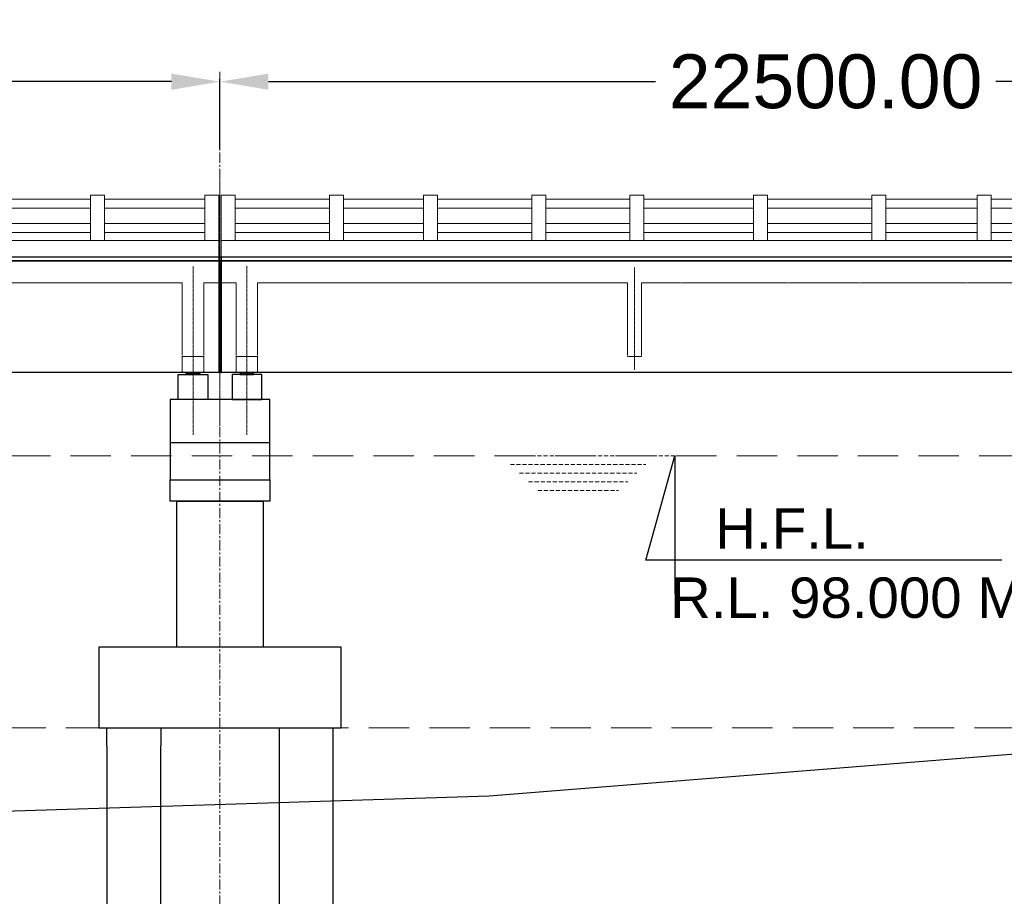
# Model space of a CAD drawing. Header units: inches. Extents: x 4599583 to 400123529, y 1639131 to 28133222499.
# Tile 44 of 86: x 4926305 to 4944595, y 28133188121 to 28133204402. Entities that reach past the tile are written whole.
import ezdxf

# ---------------------------------------------------------------- set-up
doc = ezdxf.new("R2010")
doc.units = ezdxf.units.IN
doc.header["$MEASUREMENT"] = 0
for name, pattern in [('CENTER', [2, 1.25, -0.25, 0.25, -0.25]), ('DASHED2', [0.375, 0.25, -0.125]), ('HIDDEN', [0.375, 0.25, -0.125])]:
    doc.linetypes.add(name, pattern=pattern)
for name, color, linetype in [('3', 201, 'Continuous'), ('CHAINAGE', 7, 'Continuous'), ('DRG', 210, 'Continuous'), ('text', 7, 'Continuous')]:
    doc.layers.add(name, color=color, linetype=linetype)
for name, color, linetype, lineweight in [('CEN', 3, 'CENTER', 13), ('GL', 5, 'Continuous', 30), ('PITCH', 8, 'Continuous', 5), ('STR', 7, 'Continuous', 25), ('SYM', 8, 'Continuous', 5)]:
    doc.layers.add(name, color=color, linetype=linetype, lineweight=lineweight)
doc.styles.add('L', font='arial.ttf')
doc.styles.add('ROMANS', font='arial.ttf')
doc.dimstyles.new('Standard$0', dxfattribs={"dimtxt": 60, "dimasz": 60, "dimexe": 60, "dimexo": 60, "dimgap": 25, "dimtad": 0, "dimtih": 1, "dimtoh": 1, "dimlfac": -0.001, "dimzin": 0, "dimdsep": 46, "dimtxsty": 'ROMANS', "dimcen": 30, "dimclrd": 256, "dimclre": 256, "dimclrt": 4, "dimadec": 0, "dimazin": 0, "dimtfac": 1, "dimtix": 1, "dimtofl": 0, "dimtmove": 0, "dimatfit": 0, "dimfxl": 1, "dimtolj": 1, "dimtzin": 0, "dimlwd": -1, "dimlwe": -1, "dimarcsym": 0})
pattern_1 = [(360, (4802211.015, 28132944687.328), (2e-14, 27.5), [20, -7.5]), (90, (4802211.015, 28132944687.328), (-27.5, 2e-14), [20, -7.5])]
pattern_2 = [(180, (5057839.744, 28132944687.328), (2e-14, 27.5), [20, -7.5]), (90, (5057839.744, 28132944687.328), (27.5, -2e-14), [20, -7.5])]

# ---------------------------------------------------------------- blocks, each defined once
blk = doc.blocks.new('*D15')
at = {"layer": 'Defpoints', "color": 0, "transparency": 16777216}
for p in [(4930025, 28133203251), (4907525, 28133201954), (4930025, 28133201954)]:
    blk.add_point(p, dxfattribs=at)
at = {"layer": 'DRG', "color": 4, "lineweight": -2, "transparency": 16777216}
for p, q in [((4907525, 28133202004), (4907525, 28133203301)), ((4908425, 28133203251), (4915616, 28133203251)), ((4929125, 28133203251), (4921935, 28133203251)), ((4930025, 28133202004), (4930025, 28133203301))]:
    blk.add_line(p, q, dxfattribs=at)
at = {"layer": 'DRG', "color": 4, "transparency": 16777216}
for points in [[(4908425, 28133203401), (4908425, 28133203101), (4907525, 28133203251)], [(4929125, 28133203401), (4929125, 28133203101), (4930025, 28133203251)]]:
    blk.add_solid(points, dxfattribs=at)
at = {"layer": 'DRG', "color": 6, "transparency": 16777216, "insert": (4918775, 28133203251), "char_height": 1000, "attachment_point": 5, "style": 'ROMANS'}
blk.add_mtext('\\A1;22500.00', dxfattribs=at)
blk = doc.blocks.new('*D16')
at = {"layer": 'Defpoints', "color": 0, "transparency": 16777216}
for p in [(4952525, 28133203251), (4930025, 28133201954), (4952525, 28133201954)]:
    blk.add_point(p, dxfattribs=at)
at = {"layer": 'DRG', "color": 4, "lineweight": -2, "transparency": 16777216}
for p, q in [((4930025, 28133202004), (4930025, 28133203301)), ((4930925, 28133203251), (4938116, 28133203251)), ((4951625, 28133203251), (4944435, 28133203251)), ((4952525, 28133202004), (4952525, 28133203301))]:
    blk.add_line(p, q, dxfattribs=at)
at = {"layer": 'DRG', "color": 4, "transparency": 16777216}
for points in [[(4930925, 28133203401), (4930925, 28133203101), (4930025, 28133203251)], [(4951625, 28133203401), (4951625, 28133203101), (4952525, 28133203251)]]:
    blk.add_solid(points, dxfattribs=at)
at = {"layer": 'DRG', "color": 6, "transparency": 16777216, "insert": (4941275, 28133203251), "char_height": 1000, "attachment_point": 5, "style": 'ROMANS'}
blk.add_mtext('\\A1;22500.00', dxfattribs=at)
blk = doc.blocks.new('*D19')
at = {"layer": 'Defpoints', "color": 0, "transparency": 16777216}
for p in [(5155025, 28133206919), (4885025, 28133204169), (5155025, 28133204169)]:
    blk.add_point(p, dxfattribs=at)
at = {"layer": 'DRG', "color": 4, "lineweight": -2, "transparency": 16777216}
for p, q in [((4885025, 28133204219), (4885025, 28133206969)), ((4885975, 28133206919), (4962704, 28133206919)), ((5154075, 28133206919), (5077347, 28133206919)), ((5155025, 28133204219), (5155025, 28133206969))]:
    blk.add_line(p, q, dxfattribs=at)
at = {"layer": 'DRG', "color": 4, "transparency": 16777216}
for points in [[(4885975, 28133207078), (4885975, 28133206761), (4885025, 28133206919)], [(5154075, 28133207078), (5154075, 28133206761), (5155025, 28133206919)]]:
    blk.add_solid(points, dxfattribs=at)
at = {"layer": 'DRG', "color": 6, "transparency": 16777216, "insert": (5020025, 28133206919), "char_height": 1050, "attachment_point": 5, "style": 'ROMANS'}
blk.add_mtext('\\A1;{\\fTimes New Roman|b0|i0|c0|p18;\\H1.4286x;TOTAL LENGTH OF BRIDGE BETWEEN FACE OF DIRT WALLS 270.000 MTS. (12 SPANS @ 22.500 MTS. C/C EACH)}', dxfattribs=at)
blk = doc.blocks.new('*D122')
at = {"layer": 'Defpoints', "color": 0, "transparency": 16777216}
for p in [(4930025, 28133203251), (4907525, 28133201954), (4930025, 28133201954)]:
    blk.add_point(p, dxfattribs=at)
at = {"layer": 'DRG', "color": 4, "lineweight": -2, "transparency": 16777216}
for p, q in [((4907525, 28133202004), (4907525, 28133203301)), ((4908425, 28133203251), (4915616, 28133203251)), ((4929125, 28133203251), (4921935, 28133203251)), ((4930025, 28133202004), (4930025, 28133203301))]:
    blk.add_line(p, q, dxfattribs=at)
at = {"layer": 'DRG', "color": 4, "transparency": 16777216}
for points in [[(4908425, 28133203401), (4908425, 28133203101), (4907525, 28133203251)], [(4929125, 28133203401), (4929125, 28133203101), (4930025, 28133203251)]]:
    blk.add_solid(points, dxfattribs=at)
at = {"layer": 'DRG', "color": 6, "transparency": 16777216, "insert": (4918775, 28133203251), "char_height": 1000, "attachment_point": 5, "style": 'ROMANS'}
blk.add_mtext('\\A1;22500.00', dxfattribs=at)
blk = doc.blocks.new('*D123')
at = {"layer": 'Defpoints', "color": 0, "transparency": 16777216}
for p in [(4952525, 28133203251), (4930025, 28133201954), (4952525, 28133201954)]:
    blk.add_point(p, dxfattribs=at)
at = {"layer": 'DRG', "color": 4, "lineweight": -2, "transparency": 16777216}
for p, q in [((4930025, 28133202004), (4930025, 28133203301)), ((4930925, 28133203251), (4938116, 28133203251)), ((4951625, 28133203251), (4944435, 28133203251)), ((4952525, 28133202004), (4952525, 28133203301))]:
    blk.add_line(p, q, dxfattribs=at)
at = {"layer": 'DRG', "color": 4, "transparency": 16777216}
for points in [[(4930925, 28133203401), (4930925, 28133203101), (4930025, 28133203251)], [(4951625, 28133203401), (4951625, 28133203101), (4952525, 28133203251)]]:
    blk.add_solid(points, dxfattribs=at)
at = {"layer": 'DRG', "color": 6, "transparency": 16777216, "insert": (4941275, 28133203251), "char_height": 1000, "attachment_point": 5, "style": 'ROMANS'}
blk.add_mtext('\\A1;22500.00', dxfattribs=at)
blk = doc.blocks.new('*D108')
at = {"layer": 'Defpoints', "color": 0, "transparency": 16777216}
for p in [(5155025, 28133206919), (4885025, 28133204169), (5155025, 28133204169)]:
    blk.add_point(p, dxfattribs=at)
at = {"layer": 'DRG', "color": 4, "lineweight": -2, "transparency": 16777216}
for p, q in [((4885025, 28133204219), (4885025, 28133206969)), ((4885975, 28133206919), (4962704, 28133206919)), ((5154075, 28133206919), (5077347, 28133206919)), ((5155025, 28133204219), (5155025, 28133206969))]:
    blk.add_line(p, q, dxfattribs=at)
at = {"layer": 'DRG', "color": 4, "transparency": 16777216}
for points in [[(4885975, 28133207078), (4885975, 28133206761), (4885025, 28133206919)], [(5154075, 28133207078), (5154075, 28133206761), (5155025, 28133206919)]]:
    blk.add_solid(points, dxfattribs=at)
at = {"layer": 'DRG', "color": 6, "transparency": 16777216, "insert": (5020025, 28133206919), "char_height": 1050, "attachment_point": 5, "style": 'ROMANS'}
blk.add_mtext('\\A1;{\\fTimes New Roman|b0|i0|c0|p18;\\H1.4286x;TOTAL LENGTH OF BRIDGE BETWEEN FACE OF DIRT WALLS 270.000 MTS. (12 SPANS @ 22.500 MTS. C/C EACH)}', dxfattribs=at)
blk = doc.blocks.new('*D150')
at = {"layer": 'Defpoints', "color": 0, "transparency": 16777216}
for p in [(4930025, 28133203251), (4907525, 28133201954), (4930025, 28133201954)]:
    blk.add_point(p, dxfattribs=at)
at = {"layer": 'DRG', "color": 4, "lineweight": -2, "transparency": 16777216}
for p, q in [((4907525, 28133202004), (4907525, 28133203301)), ((4908425, 28133203251), (4915616, 28133203251)), ((4929125, 28133203251), (4921935, 28133203251)), ((4930025, 28133202004), (4930025, 28133203301))]:
    blk.add_line(p, q, dxfattribs=at)
at = {"layer": 'DRG', "color": 4, "transparency": 16777216}
for points in [[(4908425, 28133203401), (4908425, 28133203101), (4907525, 28133203251)], [(4929125, 28133203401), (4929125, 28133203101), (4930025, 28133203251)]]:
    blk.add_solid(points, dxfattribs=at)
at = {"layer": 'DRG', "color": 6, "transparency": 16777216, "insert": (4918775, 28133203251), "char_height": 1000, "attachment_point": 5, "style": 'ROMANS'}
blk.add_mtext('\\A1;22500.00', dxfattribs=at)
blk = doc.blocks.new('*D151')
at = {"layer": 'Defpoints', "color": 0, "transparency": 16777216}
for p in [(4952525, 28133203251), (4930025, 28133201954), (4952525, 28133201954)]:
    blk.add_point(p, dxfattribs=at)
at = {"layer": 'DRG', "color": 4, "lineweight": -2, "transparency": 16777216}
for p, q in [((4930025, 28133202004), (4930025, 28133203301)), ((4930925, 28133203251), (4938116, 28133203251)), ((4951625, 28133203251), (4944435, 28133203251)), ((4952525, 28133202004), (4952525, 28133203301))]:
    blk.add_line(p, q, dxfattribs=at)
at = {"layer": 'DRG', "color": 4, "transparency": 16777216}
for points in [[(4930925, 28133203401), (4930925, 28133203101), (4930025, 28133203251)], [(4951625, 28133203401), (4951625, 28133203101), (4952525, 28133203251)]]:
    blk.add_solid(points, dxfattribs=at)
at = {"layer": 'DRG', "color": 6, "transparency": 16777216, "insert": (4941275, 28133203251), "char_height": 1000, "attachment_point": 5, "style": 'ROMANS'}
blk.add_mtext('\\A1;22500.00', dxfattribs=at)
blk = doc.blocks.new('*D154')
at = {"layer": 'Defpoints', "color": 0, "transparency": 16777216}
for p in [(5155025, 28133206919), (4885025, 28133204169), (5155025, 28133204169)]:
    blk.add_point(p, dxfattribs=at)
at = {"layer": 'DRG', "color": 4, "lineweight": -2, "transparency": 16777216}
for p, q in [((4885025, 28133204219), (4885025, 28133206969)), ((4885975, 28133206919), (4962704, 28133206919)), ((5154075, 28133206919), (5077347, 28133206919)), ((5155025, 28133204219), (5155025, 28133206969))]:
    blk.add_line(p, q, dxfattribs=at)
at = {"layer": 'DRG', "color": 4, "transparency": 16777216}
for points in [[(4885975, 28133207078), (4885975, 28133206761), (4885025, 28133206919)], [(5154075, 28133207078), (5154075, 28133206761), (5155025, 28133206919)]]:
    blk.add_solid(points, dxfattribs=at)
at = {"layer": 'DRG', "color": 6, "transparency": 16777216, "insert": (5020025, 28133206919), "char_height": 1050, "attachment_point": 5, "style": 'ROMANS'}
blk.add_mtext('\\A1;{\\fTimes New Roman|b0|i0|c0|p18;\\H1.4286x;TOTAL LENGTH OF BRIDGE BETWEEN FACE OF DIRT WALLS 270.000 MTS. (12 SPANS @ 22.500 MTS. C/C EACH)}', dxfattribs=at)

msp = doc.modelspace()

# ---------------------------------------------------------------- hatches: boundary and pattern name
at = {"layer": 'PITCH'}
h = msp.add_hatch(dxfattribs=at)
h.set_pattern_fill('ANGLE', color=256, scale=100, style=0)
h.set_pattern_definition(pattern_1)
h.paths.add_polyline_path([(4929400.38, 28133197849.28), (4929650.38, 28133197849.28), (4929650.38, 28133197810.28), (4929400.38, 28133197810.28)])
h = msp.add_hatch(dxfattribs=at)
h.set_pattern_fill('ANGLE', color=256, scale=100, style=0)
h.set_pattern_definition(pattern_1)
h.paths.add_polyline_path([(4929400.38, 28133197849.28), (4929650.38, 28133197849.28), (4929650.38, 28133197810.28), (4929400.38, 28133197810.28)])
h = msp.add_hatch(dxfattribs=at)
h.set_pattern_fill('ANGLE', color=256, scale=100, style=0)
h.set_pattern_definition(pattern_1)
h.paths.add_polyline_path([(4929400.38, 28133197849.28), (4929650.38, 28133197849.28), (4929650.38, 28133197810.28), (4929400.38, 28133197810.28)])
h = msp.add_hatch(dxfattribs=at)
h.set_pattern_fill('ANGLE', color=256, scale=100, style=0)
h.set_pattern_definition(pattern_2)
h.paths.add_polyline_path([(4930650.38, 28133197849.28), (4930400.38, 28133197849.28), (4930400.38, 28133197810.28), (4930650.38, 28133197810.28)])
h = msp.add_hatch(dxfattribs=at)
h.set_pattern_fill('ANGLE', color=256, scale=100, style=0)
h.set_pattern_definition(pattern_2)
h.paths.add_polyline_path([(4930650.38, 28133197849.28), (4930400.38, 28133197849.28), (4930400.38, 28133197810.28), (4930650.38, 28133197810.28)])
h = msp.add_hatch(dxfattribs=at)
h.set_pattern_fill('ANGLE', color=256, scale=100, style=0)
h.set_pattern_definition(pattern_2)
h.paths.add_polyline_path([(4930650.38, 28133197849.28), (4930400.38, 28133197849.28), (4930400.38, 28133197810.28), (4930650.38, 28133197810.28)])

# ---------------------------------------------------------------- linework, layer by layer
at = {"color": 7, "ltscale": 0.9}
for p, q in [((4930005.38, 28133199999.28), (4930005.38, 28133197849.28)), ((4930005.38, 28133199999.28), (4930005.38, 28133197849.28)), ((4930005.38, 28133199999.28), (4930005.38, 28133197849.28)), ((4930045.38, 28133199999.28), (4930045.38, 28133197849.28)), ((4930045.38, 28133199999.28), (4930045.38, 28133197849.28)), ((4930045.38, 28133199999.28), (4930045.38, 28133197849.28))]:
    msp.add_line(p, q, dxfattribs=at)
at = {"color": 7, "lineweight": 25, "ltscale": 0.5}
msp.add_line((4930045.38, 28133199924.28), (4930045.38, 28133197849.28), dxfattribs=at)
msp.add_line((4930045.38, 28133199924.28), (4930045.38, 28133197849.28), dxfattribs=at)
msp.add_line((4930045.38, 28133199924.28), (4930045.38, 28133197849.28), dxfattribs=at)
for points in [[(4929250.38, 28133197810.28), (4929800.38, 28133197810.28), (4929800.38, 28133197349.28), (4929250.38, 28133197349.28)], [(4929250.38, 28133197810.28), (4929800.38, 28133197810.28), (4929800.38, 28133197349.28), (4929250.38, 28133197349.28)], [(4929250.38, 28133197810.28), (4929800.38, 28133197810.28), (4929800.38, 28133197349.28), (4929250.38, 28133197349.28)], [(4929400.38, 28133197849.28), (4929650.38, 28133197849.28), (4929650.38, 28133197810.28), (4929400.38, 28133197810.28)], [(4929400.38, 28133197849.28), (4929650.38, 28133197849.28), (4929650.38, 28133197810.28), (4929400.38, 28133197810.28)], [(4929400.38, 28133197849.28), (4929650.38, 28133197849.28), (4929650.38, 28133197810.28), (4929400.38, 28133197810.28)], [(4930800.38, 28133197810.28), (4930250.38, 28133197810.28), (4930250.38, 28133197349.28), (4930800.38, 28133197349.28)], [(4930800.38, 28133197810.28), (4930250.38, 28133197810.28), (4930250.38, 28133197349.28), (4930800.38, 28133197349.28)], [(4930800.38, 28133197810.28), (4930250.38, 28133197810.28), (4930250.38, 28133197349.28), (4930800.38, 28133197349.28)], [(4930650.38, 28133197849.28), (4930400.38, 28133197849.28), (4930400.38, 28133197810.28), (4930650.38, 28133197810.28)], [(4930650.38, 28133197849.28), (4930400.38, 28133197849.28), (4930400.38, 28133197810.28), (4930650.38, 28133197810.28)], [(4930650.38, 28133197849.28), (4930400.38, 28133197849.28), (4930400.38, 28133197810.28), (4930650.38, 28133197810.28)]]:
    msp.add_lwpolyline(points, close=True, dxfattribs=at)
at = {"ltscale": 1000}
msp.add_lwpolyline([(4927925.38, 28133190916.134), (4927925.38, 28133191249.28), (4928925.38, 28133191249.28), (4928925.38, 28133190916.134)], dxfattribs=at)
msp.add_lwpolyline([(4927925.38, 28133190916.134), (4927925.38, 28133191249.28), (4928925.38, 28133191249.28), (4928925.38, 28133190916.134)], dxfattribs=at)
msp.add_lwpolyline([(4927925.38, 28133190916.134), (4927925.38, 28133191249.28), (4928925.38, 28133191249.28), (4928925.38, 28133190916.134)], dxfattribs=at)
at = {"layer": '3', "color": 87, "linetype": 'HIDDEN', "lineweight": 5, "ltscale": 50}
for p, q in [((4922455.38, 28133199514.28), (4929325.38, 28133199514.28)), ((4922455.38, 28133199514.28), (4929325.38, 28133199514.28)), ((4922455.38, 28133199514.28), (4929325.38, 28133199514.28)), ((4929325.38, 28133199514.28), (4922555.38, 28133199514.28)), ((4929325.38, 28133199514.28), (4922555.38, 28133199514.28)), ((4929325.38, 28133199514.28), (4922555.38, 28133199514.28)), ((4929325.38, 28133199514.28), (4922555.38, 28133199514.28)), ((4929325.38, 28133199514.28), (4922555.38, 28133199514.28)), ((4929325.38, 28133199514.28), (4922555.38, 28133199514.28)), ((4929325.38, 28133197849.28), (4929325.38, 28133199514.28)), ((4929325.38, 28133197849.28), (4929325.38, 28133199514.28)), ((4929325.38, 28133197849.28), (4929325.38, 28133199514.28)), ((4930005.38, 28133199514.28), (4929725.38, 28133199514.28)), ((4929725.38, 28133197849.28), (4929725.38, 28133199514.28)), ((4929725.38, 28133199514.28), (4930005.38, 28133199514.28)), ((4930005.38, 28133199514.28), (4929725.38, 28133199514.28)), ((4929725.38, 28133197849.28), (4929725.38, 28133199514.28)), ((4929725.38, 28133199514.28), (4930005.38, 28133199514.28)), ((4930005.38, 28133199514.28), (4929725.38, 28133199514.28)), ((4929725.38, 28133197849.28), (4929725.38, 28133199514.28)), ((4929725.38, 28133199514.28), (4930005.38, 28133199514.28)), ((4930045.38, 28133199514.28), (4930325.38, 28133199514.28)), ((4930045.38, 28133199514.28), (4930325.38, 28133199514.28)), ((4930045.38, 28133199514.28), (4930325.38, 28133199514.28)), ((4930325.38, 28133197849.28), (4930325.38, 28133199514.28)), ((4930325.38, 28133197849.28), (4930325.38, 28133199514.28)), ((4930325.38, 28133197849.28), (4930325.38, 28133199514.28)), ((4930725.38, 28133197849.28), (4930725.38, 28133199514.28)), ((4930725.38, 28133199514.28), (4937560.785, 28133199514.28)), ((4937595.38, 28133199514.28), (4930725.38, 28133199514.28)), ((4930725.38, 28133197849.28), (4930725.38, 28133199514.28)), ((4930725.38, 28133199514.28), (4937560.785, 28133199514.28)), ((4937595.38, 28133199514.28), (4930725.38, 28133199514.28)), ((4930725.38, 28133197849.28), (4930725.38, 28133199514.28)), ((4930725.38, 28133199514.28), (4937560.785, 28133199514.28)), ((4937595.38, 28133199514.28), (4930725.38, 28133199514.28)), ((4937595.38, 28133198149.28), (4937595.38, 28133199514.28)), ((4937595.38, 28133198149.28), (4937595.38, 28133199514.28)), ((4937595.38, 28133198149.28), (4937595.38, 28133199514.28)), ((4937855.38, 28133198149.28), (4937855.38, 28133199514.28)), ((4944795.38, 28133199514.28), (4937855.38, 28133199514.28)), ((4937855.38, 28133198149.28), (4937855.38, 28133199514.28)), ((4944795.38, 28133199514.28), (4937855.38, 28133199514.28)), ((4937855.38, 28133198149.28), (4937855.38, 28133199514.28)), ((4944795.38, 28133199514.28), (4937855.38, 28133199514.28)), ((4929325.38, 28133198149.28), (4929725.38, 28133198149.28)), ((4929325.38, 28133198149.28), (4929725.38, 28133198149.28)), ((4929325.38, 28133198149.28), (4929725.38, 28133198149.28)), ((4930725.38, 28133198149.28), (4930325.38, 28133198149.28)), ((4930725.38, 28133198149.28), (4930325.38, 28133198149.28)), ((4930725.38, 28133198149.28), (4930325.38, 28133198149.28)), ((4937855.38, 28133198149.28), (4937595.38, 28133198149.28)), ((4937855.38, 28133198149.28), (4937595.38, 28133198149.28)), ((4937855.38, 28133198149.28), (4937595.38, 28133198149.28))]:
    msp.add_line(p, q, dxfattribs=at)
at = {"layer": 'CEN', "ltscale": 150}
msp.add_line((4930025.38, 28133203432.846), (4930025.38, 28133181538.846), dxfattribs=at)
msp.add_line((4930025.38, 28133203432.846), (4930025.38, 28133181538.846), dxfattribs=at)
msp.add_line((4930025.38, 28133203432.846), (4930025.38, 28133181538.846), dxfattribs=at)
at = {"layer": 'CEN', "ltscale": 0.2}
msp.add_line((4930025.38, 28133196855.144), (4930025.38, 28133201498.289), dxfattribs=at)
msp.add_line((4930025.38, 28133196855.144), (4930025.38, 28133201498.289), dxfattribs=at)
msp.add_line((4930025.38, 28133196855.144), (4930025.38, 28133201498.289), dxfattribs=at)
msp.add_line((4930025.38, 28133196855.144), (4930025.38, 28133201498.289), dxfattribs=at)
msp.add_line((4930025.38, 28133196855.144), (4930025.38, 28133201498.289), dxfattribs=at)
msp.add_line((4930025.38, 28133196855.144), (4930025.38, 28133201498.289), dxfattribs=at)
at = {"layer": 'CEN', "ltscale": 10}
for p, q in [((4929525.38, 28133196692.654), (4929525.38, 28133199817.159)), ((4929525.38, 28133196692.654), (4929525.38, 28133199817.159)), ((4929525.38, 28133196692.654), (4929525.38, 28133199817.159)), ((4930525.38, 28133196692.654), (4930525.38, 28133199825.24)), ((4930525.38, 28133196692.654), (4930525.38, 28133199825.24)), ((4930525.38, 28133196692.654), (4930525.38, 28133199825.24)), ((4937725.38, 28133197899.28), (4937725.38, 28133199799.28)), ((4937725.38, 28133197899.28), (4937725.38, 28133199799.28)), ((4937725.38, 28133197899.28), (4937725.38, 28133199799.28))]:
    msp.add_line(p, q, dxfattribs=at)
at = {"layer": 'CHAINAGE', "linetype": 'ByBlock'}
for p, q in [((4907545.38, 28133199924.28), (4930005.38, 28133199924.28)), ((4907545.38, 28133199924.28), (4930005.38, 28133199924.28)), ((4907545.38, 28133199924.28), (4930005.38, 28133199924.28)), ((4930045.38, 28133199924.28), (4952505.38, 28133199924.28)), ((4930045.38, 28133197849.28), (4930045.38, 28133199924.28)), ((4930045.38, 28133199924.28), (4952505.38, 28133199924.28)), ((4930045.38, 28133197849.28), (4930045.38, 28133199924.28)), ((4930045.38, 28133199924.28), (4952505.38, 28133199924.28)), ((4930045.38, 28133197849.28), (4930045.38, 28133199924.28)), ((4930005.38, 28133197849.28), (4907545.38, 28133197849.28)), ((4930005.38, 28133197849.28), (4907545.38, 28133197849.28)), ((4930005.38, 28133197849.28), (4907545.38, 28133197849.28)), ((4952505.38, 28133197849.28), (4930045.38, 28133197849.28)), ((4952505.38, 28133197849.28), (4930045.38, 28133197849.28)), ((4952505.38, 28133197849.28), (4930045.38, 28133197849.28))]:
    msp.add_line(p, q, dxfattribs=at)
at = {"layer": 'GL', "lineweight": 30}
msp.add_lwpolyline([(4870025.38, 28133199759.28), (4875025.38, 28133197649.28), (4885025.38, 28133193874.28), (4895025.38, 28133193089.28), (4905025.38, 28133189509.28), (4915025.38, 28133189449.28), (4925025.38, 28133189669.28), (4935025.38, 28133189989.28), (4945025.38, 28133190784.28), (4955025.38, 28133191594.28), (4965025.38, 28133191609.28), (4975025.38, 28133191639.28), (4985025.38, 28133192689.28), (4995025.38, 28133192669.28), (5005025.38, 28133191714.28), (5015025.38, 28133191609.28)], dxfattribs=at)
msp.add_lwpolyline([(4870025.38, 28133199759.28), (4875025.38, 28133197649.28), (4885025.38, 28133193874.28), (4895025.38, 28133193089.28), (4905025.38, 28133189509.28), (4915025.38, 28133189449.28), (4925025.38, 28133189669.28), (4935025.38, 28133189989.28), (4945025.38, 28133190784.28), (4955025.38, 28133191594.28), (4965025.38, 28133191609.28), (4975025.38, 28133191639.28), (4985025.38, 28133192689.28), (4995025.38, 28133192669.28), (5005025.38, 28133191714.28), (5015025.38, 28133191609.28)], dxfattribs=at)
msp.add_lwpolyline([(4870025.38, 28133199759.28), (4875025.38, 28133197649.28), (4885025.38, 28133193874.28), (4895025.38, 28133193089.28), (4905025.38, 28133189509.28), (4915025.38, 28133189449.28), (4925025.38, 28133189669.28), (4935025.38, 28133189989.28), (4945025.38, 28133190784.28), (4955025.38, 28133191594.28), (4965025.38, 28133191609.28), (4975025.38, 28133191639.28), (4985025.38, 28133192689.28), (4995025.38, 28133192669.28), (5005025.38, 28133191714.28), (5015025.38, 28133191609.28)], dxfattribs=at)
at = {"layer": 'PITCH', "linetype": 'DASHED2', "ltscale": 3000}
msp.add_line((4885625.38, 28133196299.28), (5154425.38, 28133196299.28), dxfattribs=at)
msp.add_line((4885625.38, 28133196299.28), (5154425.38, 28133196299.28), dxfattribs=at)
msp.add_line((4885625.38, 28133196299.28), (5154425.38, 28133196299.28), dxfattribs=at)
at = {"layer": 'PITCH', "linetype": 'DASHED2', "ltscale": 300}
for p, q in [((4935249.88, 28133196299.28), (4938472.38, 28133196299.28)), ((4935249.88, 28133196299.28), (4938472.38, 28133196299.28)), ((4935249.88, 28133196299.28), (4938472.38, 28133196299.28)), ((4935419.255, 28133196139.28), (4937939.005, 28133196139.28)), ((4935419.255, 28133196139.28), (4937939.005, 28133196139.28)), ((4935419.255, 28133196139.28), (4937939.005, 28133196139.28)), ((4935588.63, 28133195979.28), (4937769.63, 28133195979.28)), ((4935588.63, 28133195979.28), (4937769.63, 28133195979.28)), ((4935588.63, 28133195979.28), (4937769.63, 28133195979.28)), ((4935758.005, 28133195819.28), (4937600.255, 28133195819.28)), ((4935758.005, 28133195819.28), (4937600.255, 28133195819.28)), ((4935758.005, 28133195819.28), (4937600.255, 28133195819.28)), ((4935927.38, 28133195659.28), (4937430.88, 28133195659.28)), ((4935927.38, 28133195659.28), (4937430.88, 28133195659.28)), ((4935927.38, 28133195659.28), (4937430.88, 28133195659.28))]:
    msp.add_line(p, q, dxfattribs=at)
at = {"layer": 'PITCH', "color": 150, "linetype": 'DASHED2', "ltscale": 3000}
msp.add_line((4900165.044, 28133191249.28), (4950766.12, 28133191249.28), dxfattribs=at)
msp.add_line((4900165.044, 28133191249.28), (4950766.12, 28133191249.28), dxfattribs=at)
msp.add_line((4900165.044, 28133191249.28), (4950766.12, 28133191249.28), dxfattribs=at)
at = {"layer": 'STR'}
for p, q in [((4907545.38, 28133199999.28), (5155025.38, 28133199999.28)), ((4907545.38, 28133199999.28), (5155025.38, 28133199999.28)), ((4907545.38, 28133199999.28), (5155025.38, 28133199999.28)), ((5155005.38, 28133199924.28), (4907545.38, 28133199924.28)), ((5155005.38, 28133199924.28), (4907545.38, 28133199924.28)), ((5155005.38, 28133199924.28), (4907545.38, 28133199924.28)), ((4929100.38, 28133196549.28), (4930950.38, 28133196549.28)), ((4929100.38, 28133196549.28), (4930950.38, 28133196549.28)), ((4929100.38, 28133196549.28), (4930950.38, 28133196549.28))]:
    msp.add_line(p, q, dxfattribs=at)
at = {"layer": 'STR', "color": 2}
msp.add_line((4930005.38, 28133197849.28), (4930045.38, 28133197849.28), dxfattribs=at)
msp.add_line((4930005.38, 28133197849.28), (4930045.38, 28133197849.28), dxfattribs=at)
msp.add_line((4930005.38, 28133197849.28), (4930045.38, 28133197849.28), dxfattribs=at)
msp.add_line((4930005.38, 28133197849.28), (4930045.38, 28133197849.28), dxfattribs=at)
msp.add_line((4930005.38, 28133197849.28), (4930045.38, 28133197849.28), dxfattribs=at)
msp.add_line((4930005.38, 28133197849.28), (4930045.38, 28133197849.28), dxfattribs=at)
at = {"layer": 'STR'}
for points in [[(4930950.38, 28133197349.28), (4929100.38, 28133197349.28), (4929100.38, 28133196899.28), (4929100.38, 28133195856.736), (4930950.38, 28133195856.736), (4930950.38, 28133196899.28), (4930950.38, 28133197349.28)], [(4930950.38, 28133197349.28), (4929100.38, 28133197349.28), (4929100.38, 28133196899.28), (4929100.38, 28133195856.736), (4930950.38, 28133195856.736), (4930950.38, 28133196899.28), (4930950.38, 28133197349.28)], [(4930950.38, 28133197349.28), (4929100.38, 28133197349.28), (4929100.38, 28133196899.28), (4929100.38, 28133195856.736), (4930950.38, 28133195856.736), (4930950.38, 28133196899.28), (4930950.38, 28133197349.28)], [(4931125.38, 28133191249.28), (4931125.38, 28133182299.28), (4932125.38, 28133182299.28), (4932125.38, 28133191249.28)], [(4931125.38, 28133191249.28), (4931125.38, 28133182299.28), (4932125.38, 28133182299.28), (4932125.38, 28133191249.28)], [(4931125.38, 28133191249.28), (4931125.38, 28133182299.28), (4932125.38, 28133182299.28), (4932125.38, 28133191249.28)], [(4927925.38, 28133190916.134), (4927925.38, 28133182299.28), (4928925.38, 28133182299.28), (4928925.38, 28133190916.134)], [(4927925.38, 28133190916.134), (4927925.38, 28133182299.28), (4928925.38, 28133182299.28), (4928925.38, 28133190916.134)], [(4927925.38, 28133190916.134), (4927925.38, 28133182299.28), (4928925.38, 28133182299.28), (4928925.38, 28133190916.134)]]:
    msp.add_lwpolyline(points, dxfattribs=at)
for points in [[(4929100.38, 28133195856.736), (4930950.38, 28133195856.736), (4930950.38, 28133195456.736), (4929100.38, 28133195456.736)], [(4929100.38, 28133195856.736), (4930950.38, 28133195856.736), (4930950.38, 28133195456.736), (4929100.38, 28133195456.736)], [(4929100.38, 28133195856.736), (4930950.38, 28133195856.736), (4930950.38, 28133195456.736), (4929100.38, 28133195456.736)], [(4929225.38, 28133195456.736), (4930825.38, 28133195456.736), (4930825.38, 28133192749.28), (4929225.38, 28133192749.28)], [(4929225.38, 28133195456.736), (4930825.38, 28133195456.736), (4930825.38, 28133192749.28), (4929225.38, 28133192749.28)], [(4929225.38, 28133195456.736), (4930825.38, 28133195456.736), (4930825.38, 28133192749.28), (4929225.38, 28133192749.28)]]:
    msp.add_lwpolyline(points, close=True, dxfattribs=at)
at = {"layer": 'STR', "ltscale": 1000}
msp.add_lwpolyline([(4932275.38, 28133192749.28), (4927775.38, 28133192749.28), (4927775.38, 28133191249.28), (4932275.38, 28133191249.28)], close=True, dxfattribs=at)
msp.add_lwpolyline([(4932275.38, 28133192749.28), (4927775.38, 28133192749.28), (4927775.38, 28133191249.28), (4932275.38, 28133191249.28)], close=True, dxfattribs=at)
msp.add_lwpolyline([(4932275.38, 28133192749.28), (4927775.38, 28133192749.28), (4927775.38, 28133191249.28), (4932275.38, 28133191249.28)], close=True, dxfattribs=at)
at = {"layer": 'SYM'}
for p, q in [((4927620.199, 28133201144.28), (4927880.199, 28133201144.28)), ((4927620.199, 28133201144.28), (4927880.199, 28133201144.28)), ((4927620.199, 28133201144.28), (4927880.199, 28133201144.28)), ((4927880.199, 28133201144.28), (4927880.199, 28133200299.28)), ((4927880.199, 28133201144.28), (4927880.199, 28133200299.28)), ((4927880.199, 28133201144.28), (4927880.199, 28133200299.28)), ((4929746.289, 28133201144.28), (4930006.289, 28133201144.28)), ((4929746.289, 28133201144.28), (4930006.289, 28133201144.28)), ((4929746.289, 28133201144.28), (4930006.289, 28133201144.28)), ((4930005.38, 28133201144.28), (4930005.38, 28133199999.28)), ((4930005.38, 28133201144.28), (4930005.38, 28133199999.28)), ((4930005.38, 28133201144.28), (4930005.38, 28133199999.28)), ((4930005.38, 28133201144.28), (4930005.38, 28133199999.28)), ((4930005.38, 28133201144.28), (4930005.38, 28133199999.28)), ((4930005.38, 28133201144.28), (4930005.38, 28133199999.28)), ((4930045.38, 28133201144.28), (4930305.38, 28133201144.28)), ((4930045.38, 28133201144.28), (4930045.38, 28133199999.28)), ((4930045.38, 28133201144.28), (4930305.38, 28133201144.28)), ((4930045.38, 28133201144.28), (4930045.38, 28133199999.28)), ((4930045.38, 28133201144.28), (4930305.38, 28133201144.28)), ((4930045.38, 28133201144.28), (4930045.38, 28133199999.28)), ((4930305.38, 28133201144.28), (4930305.38, 28133200299.28)), ((4930305.38, 28133201144.28), (4930305.38, 28133200299.28)), ((4930305.38, 28133201144.28), (4930305.38, 28133200299.28)), ((4932061.11, 28133201144.28), (4932321.11, 28133201144.28)), ((4932061.11, 28133201144.28), (4932321.11, 28133201144.28)), ((4932061.11, 28133201144.28), (4932321.11, 28133201144.28)), ((4932321.11, 28133201144.28), (4932321.11, 28133200299.28)), ((4932321.11, 28133201144.28), (4932321.11, 28133200299.28)), ((4932321.11, 28133201144.28), (4932321.11, 28133200299.28)), ((4933804.171, 28133201144.28), (4934064.171, 28133201144.28)), ((4933804.171, 28133201144.28), (4933804.171, 28133200299.28)), ((4933804.171, 28133201144.28), (4934064.171, 28133201144.28)), ((4933804.171, 28133201144.28), (4933804.171, 28133200299.28)), ((4933804.171, 28133201144.28), (4934064.171, 28133201144.28)), ((4933804.171, 28133201144.28), (4933804.171, 28133200299.28)), ((4934064.171, 28133201144.28), (4934064.171, 28133200299.28)), ((4934064.171, 28133201144.28), (4934064.171, 28133200299.28)), ((4934064.171, 28133201144.28), (4934064.171, 28133200299.28)), ((4935819.901, 28133201144.28), (4936079.901, 28133201144.28)), ((4935819.901, 28133201144.28), (4936079.901, 28133201144.28)), ((4935819.901, 28133201144.28), (4936079.901, 28133201144.28)), ((4936079.901, 28133201144.28), (4936079.901, 28133200299.28)), ((4936079.901, 28133201144.28), (4936079.901, 28133200299.28)), ((4936079.901, 28133201144.28), (4936079.901, 28133200299.28)), ((4937636.801, 28133201144.28), (4937896.801, 28133201144.28)), ((4937636.801, 28133201144.28), (4937896.801, 28133201144.28)), ((4937636.801, 28133201144.28), (4937896.801, 28133201144.28)), ((4937896.801, 28133201144.28), (4937896.801, 28133200299.28)), ((4937896.801, 28133201144.28), (4937896.801, 28133200299.28)), ((4937896.801, 28133201144.28), (4937896.801, 28133200299.28)), ((4939934.139, 28133201144.28), (4940193.139, 28133201144.28)), ((4939934.139, 28133201144.28), (4940193.139, 28133201144.28)), ((4939934.139, 28133201144.28), (4940193.139, 28133201144.28)), ((4940193.139, 28133201144.28), (4940193.139, 28133200299.28)), ((4940193.139, 28133201144.28), (4940193.139, 28133200299.28)), ((4940193.139, 28133201144.28), (4940193.139, 28133200299.28)), ((4942136.488, 28133201144.28), (4942396.488, 28133201144.28)), ((4942136.488, 28133201144.28), (4942396.488, 28133201144.28)), ((4942136.488, 28133201144.28), (4942396.488, 28133201144.28)), ((4942396.488, 28133201144.28), (4942396.488, 28133200299.28)), ((4942396.488, 28133201144.28), (4942396.488, 28133200299.28)), ((4942396.488, 28133201144.28), (4942396.488, 28133200299.28)), ((4944088.753, 28133201144.28), (4944348.753, 28133201144.28)), ((4944088.753, 28133201144.28), (4944348.753, 28133201144.28)), ((4944088.753, 28133201144.28), (4944348.753, 28133201144.28)), ((4944348.753, 28133201144.28), (4944348.753, 28133200299.28)), ((4944348.753, 28133201144.28), (4944348.753, 28133200299.28)), ((4944348.753, 28133201144.28), (4944348.753, 28133200299.28)), ((4930006.289, 28133200299.28), (4918056.639, 28133200299.28)), ((4930006.289, 28133200299.28), (4918056.639, 28133200299.28)), ((4930006.289, 28133200299.28), (4918056.639, 28133200299.28)), ((4930045.38, 28133200299.28), (4942071.958, 28133200299.28)), ((4930045.38, 28133200299.28), (4942071.958, 28133200299.28)), ((4930045.38, 28133200299.28), (4942071.958, 28133200299.28)), ((4952506.289, 28133200299.28), (4940556.639, 28133200299.28)), ((4952506.289, 28133200299.28), (4940556.639, 28133200299.28)), ((4952506.289, 28133200299.28), (4940556.639, 28133200299.28))]:
    msp.add_line(p, q, dxfattribs=at)
at = {"layer": 'SYM', "ltscale": 0.9}
for p, q in [((4927620.199, 28133201144.28), (4927620.199, 28133200299.28)), ((4927620.199, 28133201144.28), (4927620.199, 28133200299.28)), ((4927620.199, 28133201144.28), (4927620.199, 28133200299.28)), ((4929746.289, 28133201144.28), (4929746.289, 28133200299.28)), ((4929746.289, 28133201144.28), (4929746.289, 28133200299.28)), ((4929746.289, 28133201144.28), (4929746.289, 28133200299.28)), ((4932061.11, 28133201144.28), (4932061.11, 28133200299.28)), ((4932061.11, 28133201144.28), (4932061.11, 28133200299.28)), ((4932061.11, 28133201144.28), (4932061.11, 28133200299.28)), ((4935819.901, 28133201144.28), (4935819.901, 28133200299.28)), ((4935819.901, 28133201144.28), (4935819.901, 28133200299.28)), ((4935819.901, 28133201144.28), (4935819.901, 28133200299.28)), ((4937636.801, 28133201144.28), (4937636.801, 28133200299.28)), ((4937636.801, 28133201144.28), (4937636.801, 28133200299.28)), ((4937636.801, 28133201144.28), (4937636.801, 28133200299.28)), ((4939934.139, 28133201144.28), (4939934.139, 28133200299.28)), ((4939934.139, 28133201144.28), (4939934.139, 28133200299.28)), ((4939934.139, 28133201144.28), (4939934.139, 28133200299.28)), ((4942136.488, 28133201144.28), (4942136.488, 28133200299.28)), ((4942136.488, 28133201144.28), (4942136.488, 28133200299.28)), ((4942136.488, 28133201144.28), (4942136.488, 28133200299.28)), ((4944088.753, 28133201144.28), (4944088.753, 28133200299.28)), ((4944088.753, 28133201144.28), (4944088.753, 28133200299.28)), ((4944088.753, 28133201144.28), (4944088.753, 28133200299.28))]:
    msp.add_line(p, q, dxfattribs=at)
at = {"layer": 'SYM'}
for points in [[(4925876.889, 28133201069.28), (4927620.199, 28133201069.285), (4927620.199, 28133200904.285), (4925876.889, 28133200904.28)], [(4925876.889, 28133201069.28), (4927620.199, 28133201069.285), (4927620.199, 28133200904.285), (4925876.889, 28133200904.28)], [(4925876.889, 28133201069.28), (4927620.199, 28133201069.285), (4927620.199, 28133200904.285), (4925876.889, 28133200904.28)], [(4927880.199, 28133201069.28), (4929746.289, 28133201069.285), (4929746.289, 28133200904.285), (4927880.199, 28133200904.28)], [(4927880.199, 28133201069.28), (4929746.289, 28133201069.285), (4929746.289, 28133200904.285), (4927880.199, 28133200904.28)], [(4927880.199, 28133201069.28), (4929746.289, 28133201069.285), (4929746.289, 28133200904.285), (4927880.199, 28133200904.28)], [(4932321.11, 28133201069.28), (4933804.171, 28133201069.285), (4933804.171, 28133200904.285), (4932321.11, 28133200904.28)], [(4932321.11, 28133201069.28), (4933804.171, 28133201069.285), (4933804.171, 28133200904.285), (4932321.11, 28133200904.28)], [(4932321.11, 28133201069.28), (4933804.171, 28133201069.285), (4933804.171, 28133200904.285), (4932321.11, 28133200904.28)], [(4936079.901, 28133201069.28), (4937636.801, 28133201069.285), (4937636.801, 28133200904.285), (4936079.901, 28133200904.28)], [(4936079.901, 28133201069.28), (4937636.801, 28133201069.285), (4937636.801, 28133200904.285), (4936079.901, 28133200904.28)], [(4936079.901, 28133201069.28), (4937636.801, 28133201069.285), (4937636.801, 28133200904.285), (4936079.901, 28133200904.28)], [(4937896.801, 28133201069.28), (4939934.139, 28133201069.285), (4939934.139, 28133200904.285), (4937896.801, 28133200904.28)], [(4937896.801, 28133201069.28), (4939934.139, 28133201069.285), (4939934.139, 28133200904.285), (4937896.801, 28133200904.28)], [(4937896.801, 28133201069.28), (4939934.139, 28133201069.285), (4939934.139, 28133200904.285), (4937896.801, 28133200904.28)], [(4940193.139, 28133201069.28), (4942136.488, 28133201069.285), (4942136.488, 28133200904.285), (4940193.139, 28133200904.28)], [(4940193.139, 28133201069.28), (4942136.488, 28133201069.285), (4942136.488, 28133200904.285), (4940193.139, 28133200904.28)], [(4940193.139, 28133201069.28), (4942136.488, 28133201069.285), (4942136.488, 28133200904.285), (4940193.139, 28133200904.28)], [(4925876.889, 28133200614.28), (4927620.199, 28133200614.285), (4927620.199, 28133200449.285), (4925876.889, 28133200449.28)], [(4925876.889, 28133200614.28), (4927620.199, 28133200614.285), (4927620.199, 28133200449.285), (4925876.889, 28133200449.28)], [(4925876.889, 28133200614.28), (4927620.199, 28133200614.285), (4927620.199, 28133200449.285), (4925876.889, 28133200449.28)], [(4927880.199, 28133200614.28), (4929746.289, 28133200614.285), (4929746.289, 28133200449.285), (4927880.199, 28133200449.28)], [(4927880.199, 28133200614.28), (4929746.289, 28133200614.285), (4929746.289, 28133200449.285), (4927880.199, 28133200449.28)], [(4927880.199, 28133200614.28), (4929746.289, 28133200614.285), (4929746.289, 28133200449.285), (4927880.199, 28133200449.28)], [(4932321.11, 28133200614.28), (4933804.171, 28133200614.285), (4933804.171, 28133200449.285), (4932321.11, 28133200449.28)], [(4932321.11, 28133200614.28), (4933804.171, 28133200614.285), (4933804.171, 28133200449.285), (4932321.11, 28133200449.28)], [(4932321.11, 28133200614.28), (4933804.171, 28133200614.285), (4933804.171, 28133200449.285), (4932321.11, 28133200449.28)], [(4936079.901, 28133200614.28), (4937636.801, 28133200614.285), (4937636.801, 28133200449.285), (4936079.901, 28133200449.28)], [(4936079.901, 28133200614.28), (4937636.801, 28133200614.285), (4937636.801, 28133200449.285), (4936079.901, 28133200449.28)], [(4936079.901, 28133200614.28), (4937636.801, 28133200614.285), (4937636.801, 28133200449.285), (4936079.901, 28133200449.28)], [(4937896.801, 28133200614.28), (4939934.139, 28133200614.285), (4939934.139, 28133200449.285), (4937896.801, 28133200449.28)], [(4937896.801, 28133200614.28), (4939934.139, 28133200614.285), (4939934.139, 28133200449.285), (4937896.801, 28133200449.28)], [(4937896.801, 28133200614.28), (4939934.139, 28133200614.285), (4939934.139, 28133200449.285), (4937896.801, 28133200449.28)], [(4940193.139, 28133200614.28), (4942136.488, 28133200614.285), (4942136.488, 28133200449.285), (4940193.139, 28133200449.28)], [(4940193.139, 28133200614.28), (4942136.488, 28133200614.285), (4942136.488, 28133200449.285), (4940193.139, 28133200449.28)], [(4940193.139, 28133200614.28), (4942136.488, 28133200614.285), (4942136.488, 28133200449.285), (4940193.139, 28133200449.28)]]:
    msp.add_lwpolyline(points, close=True, dxfattribs=at)
for points in [[(4930305.38, 28133201069.281), (4932061.11, 28133201069.285), (4932061.11, 28133200904.285), (4930305.38, 28133200904.281)], [(4930305.38, 28133201069.281), (4932061.11, 28133201069.285), (4932061.11, 28133200904.285), (4930305.38, 28133200904.281)], [(4930305.38, 28133201069.281), (4932061.11, 28133201069.285), (4932061.11, 28133200904.285), (4930305.38, 28133200904.281)], [(4934064.171, 28133201069.281), (4935819.901, 28133201069.285), (4935819.901, 28133200904.285), (4934064.171, 28133200904.281)], [(4934064.171, 28133201069.281), (4935819.901, 28133201069.285), (4935819.901, 28133200904.285), (4934064.171, 28133200904.281)], [(4934064.171, 28133201069.281), (4935819.901, 28133201069.285), (4935819.901, 28133200904.285), (4934064.171, 28133200904.281)], [(4944088.753, 28133200904.282), (4942396.488, 28133200904.28), (4942396.488, 28133201069.28), (4944088.753, 28133201069.282)], [(4944088.753, 28133200904.282), (4942396.488, 28133200904.28), (4942396.488, 28133201069.28), (4944088.753, 28133201069.282)], [(4944088.753, 28133200904.282), (4942396.488, 28133200904.28), (4942396.488, 28133201069.28), (4944088.753, 28133201069.282)], [(4944348.753, 28133201069.282), (4946047.149, 28133201069.285), (4946047.149, 28133200904.285), (4944348.753, 28133200904.282)], [(4944348.753, 28133201069.282), (4946047.149, 28133201069.285), (4946047.149, 28133200904.285), (4944348.753, 28133200904.282)], [(4944348.753, 28133201069.282), (4946047.149, 28133201069.285), (4946047.149, 28133200904.285), (4944348.753, 28133200904.282)], [(4930305.38, 28133200614.281), (4932061.11, 28133200614.285), (4932061.11, 28133200449.285), (4930305.38, 28133200449.281)], [(4930305.38, 28133200614.281), (4932061.11, 28133200614.285), (4932061.11, 28133200449.285), (4930305.38, 28133200449.281)], [(4930305.38, 28133200614.281), (4932061.11, 28133200614.285), (4932061.11, 28133200449.285), (4930305.38, 28133200449.281)], [(4934064.171, 28133200614.281), (4935819.901, 28133200614.285), (4935819.901, 28133200449.285), (4934064.171, 28133200449.281)], [(4934064.171, 28133200614.281), (4935819.901, 28133200614.285), (4935819.901, 28133200449.285), (4934064.171, 28133200449.281)], [(4934064.171, 28133200614.281), (4935819.901, 28133200614.285), (4935819.901, 28133200449.285), (4934064.171, 28133200449.281)], [(4944088.753, 28133200449.282), (4942396.488, 28133200449.28), (4942396.488, 28133200614.28), (4944088.753, 28133200614.282)], [(4944088.753, 28133200449.282), (4942396.488, 28133200449.28), (4942396.488, 28133200614.28), (4944088.753, 28133200614.282)], [(4944088.753, 28133200449.282), (4942396.488, 28133200449.28), (4942396.488, 28133200614.28), (4944088.753, 28133200614.282)], [(4944348.753, 28133200614.282), (4946047.149, 28133200614.285), (4946047.149, 28133200449.285), (4944348.753, 28133200449.282)], [(4944348.753, 28133200614.282), (4946047.149, 28133200614.285), (4946047.149, 28133200449.285), (4944348.753, 28133200449.282)], [(4944348.753, 28133200614.282), (4946047.149, 28133200614.285), (4946047.149, 28133200449.285), (4944348.753, 28133200449.282)]]:
    msp.add_lwpolyline(points, dxfattribs=at)
at = {"layer": 'text', "color": 1}
msp.add_lwpolyline([(4944549.874, 28133194365.393), (4937937.783, 28133194365.393), (4938472.38, 28133196299.28), (4938472.38, 28133193736.411)], dxfattribs=at)
msp.add_lwpolyline([(4944549.874, 28133194365.393), (4937937.783, 28133194365.393), (4938472.38, 28133196299.28), (4938472.38, 28133193736.411)], dxfattribs=at)
msp.add_lwpolyline([(4944549.874, 28133194365.393), (4937937.783, 28133194365.393), (4938472.38, 28133196299.28), (4938472.38, 28133193736.411)], dxfattribs=at)

# ---------------------------------------------------------------- texts
at = {"layer": 'text', "color": 2, "style": 'L'}
for s, p in [('H.F.L.', (4939225.453, 28133194577.557)), ('H.F.L.', (4939225.453, 28133194577.557)), ('H.F.L.', (4939225.453, 28133194577.557)), ('R.L. 98.000 M.', (4938384.772, 28133193292.257)), ('R.L. 98.000 M.', (4938384.772, 28133193292.257)), ('R.L. 98.000 M.', (4938384.772, 28133193292.257))]:
    msp.add_text(s, height=750, dxfattribs=at).set_placement(p)

# ---------------------------------------------------------------- dimensions: what is measured, and where the dimension line sits
at = {"layer": 'DRG'}
for picture in ['*D19', '*D108', '*D154']:
    dim = msp.add_linear_dim(base=(5155025.38, 28133206919.354), p1=(4885025.38, 28133204169.354), p2=(5155025.38, 28133204169.354), text='{\\fTimes New Roman|b0|i0|c0|p18;\\H1.4286x;TOTAL LENGTH OF BRIDGE BETWEEN FACE OF DIRT WALLS 270.000 MTS. (12 SPANS @ 22.500 MTS. C/C EACH)}', dimstyle='Standard$0', override={"dimscale": 1, "dimtxt": 1050, "dimasz": 950, "dimexe": 50, "dimexo": 50, "dimgap": 300, "dimtoh": 0, "dimtxsty": 'ROMANS', "dimsah": 1, "dimcen": 0.09, "dimdle": 0, "dimclrd": 4, "dimclre": 4, "dimclrt": 6, "dimtm": 0, "dimlwd": 65534, "dimlwe": 65534}, dxfattribs=at)
    dim.commit()
    dim.dimension.update_dxf_attribs({"geometry": picture, "text_midpoint": (5020025.38, 28133206919.354)})
for base, p1, p2, picture, middle in [((4930025.38, 28133203250.753), (4907525.38, 28133201954.448), (4930025.38, 28133201954.448), '*D15', (4918775.38, 28133203250.753)), ((4930025.38, 28133203250.753), (4907525.38, 28133201954.448), (4930025.38, 28133201954.448), '*D122', (4918775.38, 28133203250.753)), ((4930025.38, 28133203250.753), (4907525.38, 28133201954.448), (4930025.38, 28133201954.448), '*D150', (4918775.38, 28133203250.753)), ((4952525.38, 28133203250.753), (4930025.38, 28133201954.448), (4952525.38, 28133201954.448), '*D16', (4941275.38, 28133203250.753)), ((4952525.38, 28133203250.753), (4930025.38, 28133201954.448), (4952525.38, 28133201954.448), '*D123', (4941275.38, 28133203250.753)), ((4952525.38, 28133203250.753), (4930025.38, 28133201954.448), (4952525.38, 28133201954.448), '*D151', (4941275.38, 28133203250.753))]:
    dim = msp.add_linear_dim(base=base, p1=p1, p2=p2, angle=180, dimstyle='Standard$0', override={"dimscale": 1, "dimtxt": 1000, "dimasz": 900, "dimexe": 50, "dimexo": 50, "dimgap": 300, "dimtoh": 0, "dimtxsty": 'ROMANS', "dimsah": 1, "dimcen": 0.09, "dimdle": 0, "dimclrd": 4, "dimclre": 4, "dimclrt": 6, "dimtm": 0, "dimlwd": 65534, "dimlwe": 65534}, dxfattribs=at)
    dim.commit()
    dim.dimension.update_dxf_attribs({"geometry": picture, "text_midpoint": middle})

doc.saveas('drawing.dxf')
